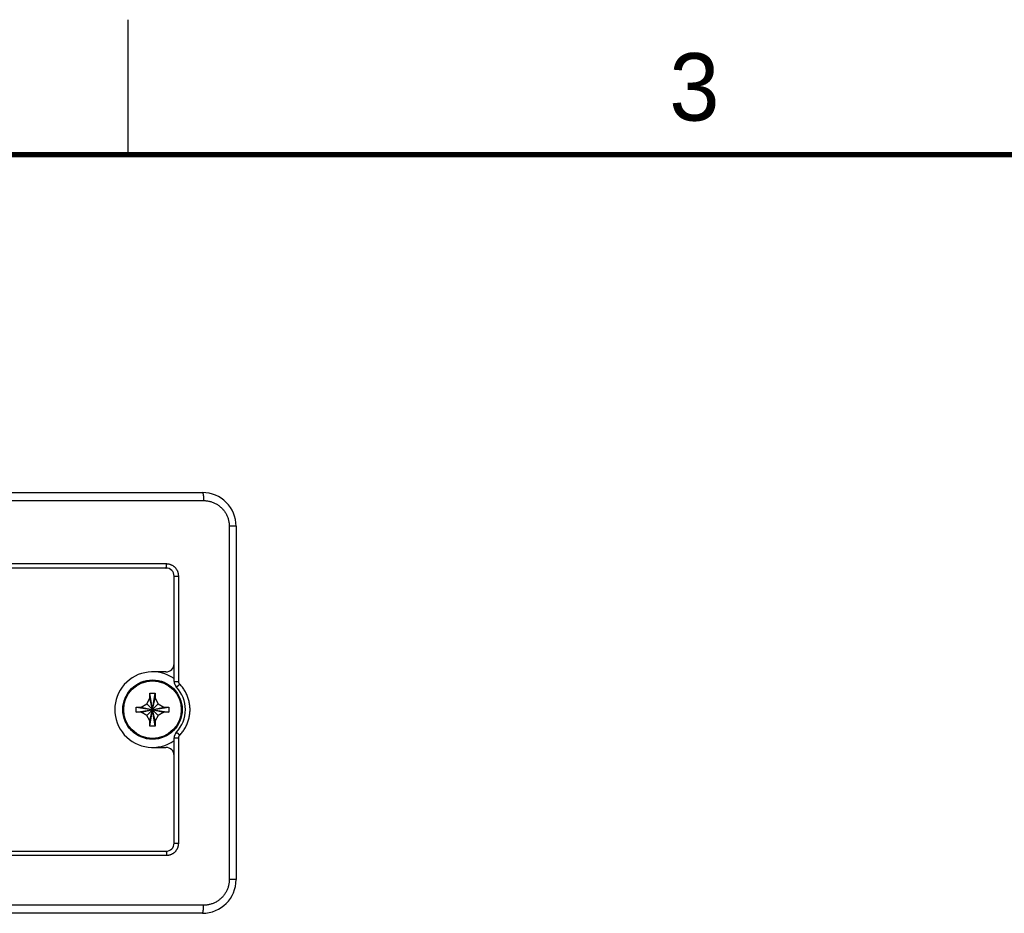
# Model space of a CAD drawing. Header units: inches. Extents: x 0 to 34, y 0 to 22.
# Tile 20 of 21: x 20.8 to 24.5, y 18.7 to 22. Entities that reach past the tile are written whole.
import ezdxf

# ---------------------------------------------------------------- set-up
doc = ezdxf.new("R2010")
doc.units = ezdxf.units.IN
doc.header["$LTSCALE"] = 1.87
doc.header["$MEASUREMENT"] = 0
doc.layers.get('0').update_dxf_attribs({"linetype": 'CONTINUOUS'})
doc.styles.get("Standard").update_dxf_attribs({"font": 'txt', "width": 0.8})

msp = doc.modelspace()

# ---------------------------------------------------------------- linework, layer by layer
at = {"color": 2, "linetype": 'CONTINUOUS'}
msp.add_line((21.25, 22), (21.25, 21.5), dxfattribs=at)
at = {"color": 7, "linetype": 'CONTINUOUS'}
for p, q in [((20.5761, 20.2472), (21.5264, 20.2472)), ((20.6902, 20.2172), (21.5306, 20.2172)), ((21.6514, 20.1222), (21.6259, 20.1222)), ((21.6259, 20.1222), (21.6259, 18.8122)), ((21.6514, 20.1222), (21.6514, 18.8122)), ((21.3933, 19.9822), (17.4995, 19.9822)), ((21.3914, 19.9672), (17.5014, 19.9672)), ((21.4214, 19.9372), (21.4384, 19.9372)), ((21.4214, 19.5471), (21.4214, 19.9372)), ((21.4384, 19.5471), (21.4384, 19.9372)), ((21.3914, 19.5822), (21.3414, 19.5822)), ((21.4214, 19.5471), (21.4384, 19.5471)), ((21.3319, 19.3813), (21.3509, 19.503)), ((21.3509, 19.3813), (21.3319, 19.503)), ((21.3319, 19.4842), (21.3319, 19.5024)), ((21.3509, 19.5024), (21.3509, 19.4842)), ((21.2994, 19.4517), (21.32, 19.4636)), ((21.32, 19.4636), (21.3319, 19.4842)), ((21.32, 19.4208), (21.3628, 19.4636)), ((21.3628, 19.4208), (21.32, 19.4636)), ((21.3319, 19.4002), (21.3509, 19.4842)), ((21.3509, 19.4002), (21.3319, 19.4842)), ((21.3509, 19.4842), (21.3628, 19.4636)), ((21.3628, 19.4636), (21.3834, 19.4517)), ((21.2806, 19.4327), (21.4023, 19.4516)), ((21.2806, 19.4516), (21.4023, 19.4327)), ((21.2811, 19.4517), (21.2994, 19.4517)), ((21.2994, 19.4327), (21.2811, 19.4327)), ((21.2994, 19.4327), (21.3834, 19.4517)), ((21.2994, 19.4517), (21.3834, 19.4327)), ((21.32, 19.4208), (21.2994, 19.4327)), ((21.3319, 19.4002), (21.32, 19.4208)), ((21.3628, 19.4208), (21.3509, 19.4002)), ((21.3834, 19.4327), (21.3628, 19.4208)), ((21.3834, 19.4517), (21.4017, 19.4517)), ((21.4017, 19.4327), (21.3834, 19.4327)), ((21.3319, 19.3819), (21.3319, 19.4002)), ((21.3509, 19.4002), (21.3509, 19.3819)), ((21.4214, 19.3373), (21.4384, 19.3373)), ((21.4214, 18.9472), (21.4214, 19.3373)), ((21.4384, 18.9472), (21.4384, 19.3373)), ((21.3414, 19.3022), (21.3914, 19.3022)), ((21.4214, 18.9472), (21.4384, 18.9472)), ((17.5014, 18.9172), (21.3914, 18.9172)), ((17.4995, 18.9022), (21.3933, 18.9022)), ((21.6514, 18.8122), (21.6259, 18.8122)), ((21.5264, 18.6872), (17.3664, 18.6872)), ((21.5306, 18.7172), (20.6902, 18.7172))]:
    msp.add_line(p, q, dxfattribs=at)
at = {"color": 7, "linetype": 'CONTINUOUS', "const_width": 0.02}
msp.add_lwpolyline([(33.5, 21.5), (0.5, 21.5)], dxfattribs=at)
at = {"color": 7, "linetype": 'CONTINUOUS'}
for radius in [0.11, 0.1095, 0.1067]:
    msp.add_circle((21.3414, 19.4422), radius, dxfattribs=at)
for centre, radius, start, end in [((21.5264, 20.1222), 0.125, 0, 90), ((21.3914, 19.9372), 0.03, 0, 90), ((21.3914, 19.6122), 0.03, 270, 360), ((21.3414, 19.4422), 0.14, 55.1501, 304.8499), ((21.4514, 19.5471), 0.03, 180, 223.6405), ((21.3414, 19.4422), 0.122, 316.3595, 43.6405), ((21.4514, 19.3373), 0.03, 136.3595, 180), ((21.3914, 19.2722), 0.03, 0, 90), ((21.3914, 18.9472), 0.03, 270, 360), ((21.5264, 18.8122), 0.125, 270, 360)]:
    msp.add_arc(centre, radius, start, end, dxfattribs=at)
for points, knots in [([(21.5264, 20.2472), (21.5265, 20.2472), (21.5268, 20.2471), (21.5271, 20.2467), (21.5275, 20.2462), (21.5278, 20.2455), (21.5281, 20.2446), (21.5284, 20.2435), (21.5287, 20.2422), (21.529, 20.2408), (21.5293, 20.2392), (21.5295, 20.2374), (21.5297, 20.2355), (21.5299, 20.2335), (21.5301, 20.2314), (21.5303, 20.2292), (21.5304, 20.2269), (21.5305, 20.2245), (21.5306, 20.2221), (21.5306, 20.2196), (21.5306, 20.218), (21.5306, 20.2172)], [0, 0, 0, 0, 0.011781, 0.026778, 0.046647, 0.072019, 0.103085, 0.139828, 0.182112, 0.229726, 0.282396, 0.339803, 0.401585, 0.467342, 0.536647, 0.609043, 0.68405, 0.761169, 0.839886, 0.919674, 1, 1, 1, 1]), ([(21.5306, 20.2172), (21.5326, 20.2172), (21.5366, 20.217), (21.5426, 20.2165), (21.5485, 20.2155), (21.5544, 20.2142), (21.5602, 20.2125), (21.5659, 20.2105), (21.5714, 20.2081), (21.5768, 20.2053), (21.5819, 20.2023), (21.5869, 20.1989), (21.5916, 20.1952), (21.5961, 20.1912), (21.6004, 20.187), (21.6043, 20.1825), (21.608, 20.1778), (21.6113, 20.1728), (21.6143, 20.1677), (21.617, 20.1624), (21.6194, 20.1569), (21.6214, 20.1513), (21.623, 20.1456), (21.6243, 20.1398), (21.6252, 20.1339), (21.6258, 20.128), (21.6259, 20.1241), (21.6259, 20.1222)], [0, 0, 0, 0, 0.039881, 0.079976, 0.12023, 0.160587, 0.200997, 0.241408, 0.281771, 0.322057, 0.362277, 0.402449, 0.442587, 0.482695, 0.522764, 0.562788, 0.602763, 0.642685, 0.682548, 0.722356, 0.762135, 0.801911, 0.841693, 0.881441, 0.921108, 0.960644, 1, 1, 1, 1]), ([(21.3914, 19.9672), (21.3915, 19.9672), (21.3916, 19.9672), (21.3918, 19.9675), (21.392, 19.9678), (21.3922, 19.9683), (21.3923, 19.969), (21.3925, 19.9697), (21.3926, 19.9706), (21.3928, 19.9716), (21.3929, 19.9727), (21.393, 19.9739), (21.3931, 19.9751), (21.3932, 19.9764), (21.3932, 19.9778), (21.3933, 19.9792), (21.3933, 19.9807), (21.3933, 19.9817), (21.3933, 19.9822)], [0, 0, 0, 0, 0.013039, 0.031559, 0.05768, 0.091956, 0.134403, 0.184791, 0.242739, 0.307759, 0.379273, 0.456628, 0.539107, 0.625941, 0.716312, 0.809369, 0.904231, 1, 1, 1, 1]), ([(21.4384, 19.9372), (21.4384, 19.9383), (21.4383, 19.9404), (21.4379, 19.9437), (21.4373, 19.947), (21.4365, 19.9502), (21.4354, 19.9534), (21.434, 19.9565), (21.4325, 19.9595), (21.4307, 19.9623), (21.4287, 19.9651), (21.4265, 19.9676), (21.4242, 19.97), (21.4216, 19.9722), (21.4189, 19.9743), (21.416, 19.9761), (21.413, 19.9777), (21.4099, 19.979), (21.4067, 19.9802), (21.4034, 19.9811), (21.4001, 19.9817), (21.3967, 19.9821), (21.3944, 19.9822), (21.3933, 19.9822)], [0, 0, 0, 0, 0.046296, 0.093007, 0.14006, 0.187368, 0.234846, 0.2824, 0.329941, 0.377454, 0.425003, 0.472648, 0.52039, 0.568192, 0.616036, 0.663929, 0.711878, 0.759869, 0.80789, 0.855948, 0.90403, 0.952071, 1, 1, 1, 1]), ([(21.4297, 19.5264), (21.4297, 19.5263), (21.4299, 19.5263), (21.4301, 19.5264), (21.4305, 19.5265), (21.4309, 19.5268), (21.4315, 19.5271), (21.4321, 19.5276), (21.4328, 19.5281), (21.4336, 19.5287), (21.4344, 19.5294), (21.4353, 19.5301), (21.4363, 19.531), (21.4373, 19.5318), (21.4383, 19.5327), (21.4393, 19.5337), (21.4404, 19.5347), (21.4415, 19.5357), (21.4422, 19.5364), (21.4425, 19.5367)], [0, 0, 0, 0, 0.00916, 0.024375, 0.047203, 0.077887, 0.116316, 0.162209, 0.215179, 0.274752, 0.340377, 0.411444, 0.487284, 0.567179, 0.650373, 0.736074, 0.823468, 0.911724, 1, 1, 1, 1]), ([(21.4425, 19.5367), (21.4422, 19.537), (21.4416, 19.5378), (21.4408, 19.5389), (21.44, 19.5402), (21.4394, 19.5415), (21.439, 19.5429), (21.4386, 19.5443), (21.4384, 19.5457), (21.4384, 19.5466), (21.4384, 19.5471)], [0, 0, 0, 0, 0.122571, 0.247395, 0.373727, 0.500775, 0.627726, 0.753771, 0.878113, 1, 1, 1, 1]), ([(21.4425, 19.3476), (21.4443, 19.3495), (21.4478, 19.3533), (21.4526, 19.3594), (21.4572, 19.3657), (21.4613, 19.3722), (21.4651, 19.379), (21.4684, 19.386), (21.4714, 19.3931), (21.474, 19.4004), (21.4761, 19.4078), (21.4779, 19.4153), (21.4792, 19.4229), (21.48, 19.4306), (21.4805, 19.4383), (21.4805, 19.446), (21.48, 19.4537), (21.4792, 19.4614), (21.4779, 19.469), (21.4761, 19.4765), (21.474, 19.4839), (21.4714, 19.4912), (21.4684, 19.4984), (21.4651, 19.5053), (21.4613, 19.5121), (21.4572, 19.5186), (21.4526, 19.525), (21.4478, 19.531), (21.4443, 19.5348), (21.4425, 19.5367)], [0, 0, 0, 0, 0.037161, 0.074338, 0.111498, 0.148616, 0.185699, 0.222757, 0.259787, 0.29679, 0.333771, 0.370734, 0.407682, 0.44462, 0.481551, 0.518479, 0.55541, 0.592347, 0.629295, 0.666256, 0.703236, 0.740238, 0.777267, 0.814323, 0.851406, 0.888523, 0.925678, 0.962848, 1, 1, 1, 1]), ([(21.3319, 19.503), (21.3335, 19.5031), (21.3367, 19.5031), (21.3414, 19.5032), (21.3461, 19.5031), (21.3493, 19.5031), (21.3509, 19.503)], [0, 0, 0, 0, 0.249818, 0.5, 0.750182, 1, 1, 1, 1]), ([(21.3319, 19.5024), (21.3319, 19.5025), (21.3319, 19.5026), (21.3319, 19.5028), (21.3319, 19.5029), (21.3319, 19.503)], [0, 0, 0, 0, 0.333592, 0.666883, 1, 1, 1, 1]), ([(21.3509, 19.503), (21.3509, 19.5029), (21.3509, 19.5028), (21.3509, 19.5026), (21.3509, 19.5025), (21.3509, 19.5024)], [0, 0, 0, 0, 0.333117, 0.66645, 1, 1, 1, 1]), ([(21.2804, 19.4422), (21.2804, 19.4432), (21.2804, 19.4453), (21.2805, 19.4485), (21.2805, 19.4506), (21.2806, 19.4516)], [0, 0, 0, 0, 0.333651, 0.66705, 1, 1, 1, 1]), ([(21.2806, 19.4327), (21.2805, 19.4337), (21.2805, 19.4358), (21.2804, 19.439), (21.2804, 19.4411), (21.2804, 19.4422)], [0, 0, 0, 0, 0.332959, 0.666356, 1, 1, 1, 1]), ([(21.2806, 19.4516), (21.2806, 19.4516), (21.2808, 19.4516), (21.2809, 19.4517), (21.2811, 19.4517), (21.2811, 19.4517)], [0, 0, 0, 0, 0.333117, 0.666389, 1, 1, 1, 1]), ([(21.2811, 19.4327), (21.2811, 19.4327), (21.2809, 19.4327), (21.2808, 19.4327), (21.2806, 19.4327), (21.2806, 19.4327)], [0, 0, 0, 0, 0.333611, 0.666883, 1, 1, 1, 1]), ([(21.4017, 19.4517), (21.4017, 19.4517), (21.4019, 19.4517), (21.4021, 19.4516), (21.4022, 19.4516), (21.4023, 19.4516)], [0, 0, 0, 0, 0.333611, 0.666883, 1, 1, 1, 1]), ([(21.4023, 19.4327), (21.4022, 19.4327), (21.4021, 19.4327), (21.4019, 19.4327), (21.4017, 19.4327), (21.4017, 19.4327)], [0, 0, 0, 0, 0.333117, 0.666389, 1, 1, 1, 1]), ([(21.4023, 19.4516), (21.4023, 19.4506), (21.4023, 19.4485), (21.4024, 19.4453), (21.4024, 19.4432), (21.4024, 19.4422)], [0, 0, 0, 0, 0.332959, 0.666356, 1, 1, 1, 1]), ([(21.4024, 19.4422), (21.4024, 19.4411), (21.4024, 19.439), (21.4023, 19.4358), (21.4023, 19.4337), (21.4023, 19.4327)], [0, 0, 0, 0, 0.333651, 0.66705, 1, 1, 1, 1]), ([(21.3319, 19.3813), (21.3319, 19.3814), (21.3319, 19.3815), (21.3319, 19.3817), (21.3319, 19.3818), (21.3319, 19.3819)], [0, 0, 0, 0, 0.333117, 0.66645, 1, 1, 1, 1]), ([(21.3509, 19.3813), (21.3493, 19.3813), (21.3461, 19.3812), (21.3414, 19.3811), (21.3367, 19.3812), (21.3335, 19.3813), (21.3319, 19.3813)], [0, 0, 0, 0, 0.249818, 0.5, 0.750182, 1, 1, 1, 1]), ([(21.3509, 19.3819), (21.3509, 19.3818), (21.3509, 19.3817), (21.3509, 19.3815), (21.3509, 19.3814), (21.3509, 19.3813)], [0, 0, 0, 0, 0.333592, 0.666883, 1, 1, 1, 1]), ([(21.4297, 19.358), (21.4297, 19.358), (21.4299, 19.358), (21.4301, 19.3579), (21.4305, 19.3578), (21.4309, 19.3575), (21.4315, 19.3572), (21.4321, 19.3568), (21.4328, 19.3562), (21.4336, 19.3556), (21.4344, 19.3549), (21.4353, 19.3542), (21.4363, 19.3534), (21.4373, 19.3525), (21.4383, 19.3516), (21.4393, 19.3506), (21.4404, 19.3496), (21.4415, 19.3486), (21.4422, 19.348), (21.4425, 19.3476)], [0, 0, 0, 0, 0.00916, 0.024376, 0.047204, 0.07789, 0.11632, 0.162215, 0.215187, 0.274761, 0.340389, 0.411457, 0.487296, 0.567191, 0.650384, 0.736084, 0.823475, 0.911727, 1, 1, 1, 1]), ([(21.4384, 19.3373), (21.4384, 19.3377), (21.4384, 19.3387), (21.4386, 19.3401), (21.439, 19.3415), (21.4394, 19.3428), (21.44, 19.3442), (21.4408, 19.3454), (21.4416, 19.3466), (21.4422, 19.3473), (21.4425, 19.3476)], [0, 0, 0, 0, 0.121881, 0.246217, 0.372258, 0.499208, 0.626257, 0.752593, 0.877423, 1, 1, 1, 1]), ([(21.3933, 18.9022), (21.3944, 18.9022), (21.3967, 18.9022), (21.4001, 18.9026), (21.4034, 18.9033), (21.4067, 18.9042), (21.4099, 18.9053), (21.413, 18.9067), (21.416, 18.9083), (21.4189, 18.9101), (21.4216, 18.9121), (21.4242, 18.9143), (21.4266, 18.9167), (21.4287, 18.9193), (21.4307, 18.922), (21.4325, 18.9249), (21.4341, 18.9279), (21.4354, 18.9309), (21.4365, 18.9341), (21.4373, 18.9373), (21.4379, 18.9406), (21.4383, 18.9439), (21.4384, 18.9461), (21.4384, 18.9472)], [0, 0, 0, 0, 0.047942, 0.096034, 0.144189, 0.192321, 0.240385, 0.288398, 0.336376, 0.38432, 0.432224, 0.480062, 0.527797, 0.575423, 0.622996, 0.67058, 0.718195, 0.765766, 0.813205, 0.860426, 0.907348, 0.953895, 1, 1, 1, 1]), ([(21.3914, 18.9172), (21.3915, 18.9172), (21.3916, 18.9171), (21.3918, 18.9168), (21.392, 18.9165), (21.3922, 18.916), (21.3923, 18.9153), (21.3925, 18.9146), (21.3926, 18.9137), (21.3928, 18.9127), (21.3929, 18.9116), (21.393, 18.9105), (21.3931, 18.9092), (21.3932, 18.9079), (21.3932, 18.9065), (21.3933, 18.9051), (21.3933, 18.9036), (21.3933, 18.9026), (21.3933, 18.9022)], [0, 0, 0, 0, 0.013039, 0.031559, 0.05768, 0.091956, 0.134403, 0.184791, 0.242739, 0.307759, 0.379273, 0.456628, 0.539107, 0.625941, 0.716312, 0.809369, 0.904231, 1, 1, 1, 1]), ([(21.6259, 18.8122), (21.6259, 18.8102), (21.6258, 18.8063), (21.6252, 18.8004), (21.6243, 18.7945), (21.623, 18.7887), (21.6214, 18.783), (21.6194, 18.7774), (21.617, 18.772), (21.6143, 18.7666), (21.6113, 18.7615), (21.608, 18.7566), (21.6043, 18.7518), (21.6004, 18.7473), (21.5961, 18.7431), (21.5916, 18.7391), (21.5869, 18.7354), (21.5819, 18.732), (21.5768, 18.729), (21.5714, 18.7262), (21.5659, 18.7238), (21.5602, 18.7218), (21.5544, 18.7201), (21.5485, 18.7188), (21.5426, 18.7178), (21.5366, 18.7173), (21.5326, 18.7172), (21.5306, 18.7172)], [0, 0, 0, 0, 0.039355, 0.078891, 0.118558, 0.158306, 0.198088, 0.237863, 0.277642, 0.317451, 0.357314, 0.397235, 0.43721, 0.477234, 0.517304, 0.557411, 0.59755, 0.637722, 0.677942, 0.718228, 0.758591, 0.799002, 0.839412, 0.879769, 0.920023, 0.960119, 1, 1, 1, 1]), ([(21.5264, 18.6872), (21.5265, 18.6872), (21.5268, 18.6873), (21.5271, 18.6876), (21.5275, 18.6881), (21.5278, 18.6888), (21.5281, 18.6897), (21.5284, 18.6908), (21.5287, 18.6921), (21.529, 18.6935), (21.5293, 18.6951), (21.5295, 18.6969), (21.5297, 18.6988), (21.5299, 18.7008), (21.5301, 18.7029), (21.5303, 18.7051), (21.5304, 18.7074), (21.5305, 18.7098), (21.5306, 18.7122), (21.5306, 18.7147), (21.5306, 18.7163), (21.5306, 18.7172)], [0, 0, 0, 0, 0.011781, 0.026778, 0.046647, 0.072019, 0.103085, 0.139828, 0.182112, 0.229726, 0.282396, 0.339803, 0.401585, 0.467342, 0.536647, 0.609043, 0.68405, 0.761169, 0.839886, 0.919674, 1, 1, 1, 1])]:
    msp.add_open_spline(points, degree=3, knots=knots, dxfattribs=at)

# ---------------------------------------------------------------- texts
at = {"color": 2, "linetype": 'CONTINUOUS'}
msp.add_text('3', height=0.25, dxfattribs=at).set_placement((23.257, 21.6259))

doc.saveas('drawing.dxf')
